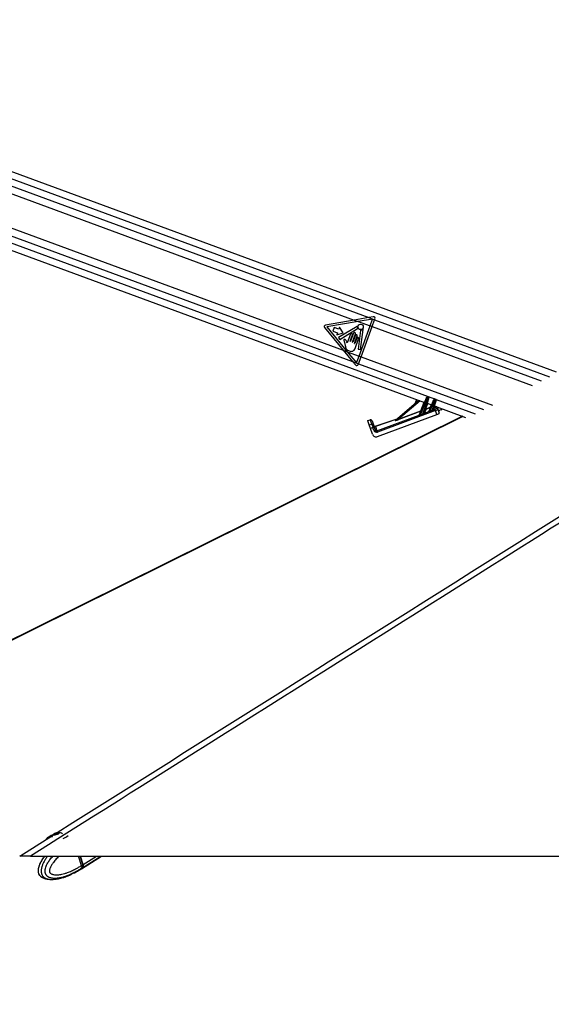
# Model space of a CAD drawing. Header units: millimetres. Extents: x 2183 to 18395, y 1142 to 15955.
# Tile 14 of 46: x 4084 to 4892, y 5745 to 7240. Entities that reach past the tile are written whole.
import ezdxf

# ---------------------------------------------------------------- set-up
doc = ezdxf.new("R2010")
doc.units = ezdxf.units.MM
doc.header["$LTSCALE"] = 2
doc.layers.add('COMPONENT_GEOMETRY', color=7, linetype='Continuous')
doc.styles.add('SLDTEXTSTYLE0', font='TXT', dxfattribs={"width": 0.75})
doc.dimstyles.new('SLDDIMSTYLE0', dxfattribs={"dimtxt": 100, "dimasz": 6.604, "dimexe": 0, "dimexo": 0.0625, "dimgap": 25, "dimtad": 0, "dimtih": 1, "dimtoh": 1, "dimdec": 0, "dimrnd": 1e-09, "dimzin": 12, "dimdsep": 46, "dimtxsty": 'SLDTEXTSTYLE0', "dimsah": 1, "dimcen": 0.09, "dimadec": 0, "dimazin": 3, "dimtfac": 1, "dimtdec": 0, "dimtofl": 0, "dimtmove": 0, "dimatfit": 3, "dimfxl": 1, "dimfrac": 2, "dimtolj": 1, "dimtzin": 12, "dimarcsym": 0})

# ---------------------------------------------------------------- blocks, each defined once
blk = doc.blocks.new('_D')
at = {"layer": 'COMPONENT_GEOMETRY', "color": 7}
for p, q in [((10064.6, 5970.3), (10344.2, 5970.3)), ((10337.9, 5970.3), (10337.9, 3891.6)), ((10137.8, 3871.3), (10107.3, 3871.3)), ((10107.3, 3871.3), (10107.3, 3712.6)), ((10537.9, 3871.3), (10568.4, 3871.3)), ((10568.4, 3871.3), (10568.4, 3712.6)), ((10107.3, 3712.6), (10137.8, 3712.6)), ((10568.4, 3712.6), (10537.9, 3712.6)), ((10337.9, 1484.3), (10337.9, 3562.9)), ((3457.9, 1484.3), (10344.2, 1484.3))]:
    blk.add_line(p, q, dxfattribs=at)
for points in [[(10337.9, 5970.3), (10336.8, 5963.7), (10338.9, 5963.7)], [(10337.9, 1484.3), (10338.9, 1490.9), (10336.8, 1490.9)]]:
    blk.add_solid(points, dxfattribs=at)
at = {"layer": 'COMPONENT_GEOMETRY', "color": 7, "char_height": 100, "attachment_point": 1, "style": 'SLDTEXTSTYLE0'}
for s, insert in [('7\'4.31"', (10137.8, 3841.5)), ('2243', (10190.1, 3691.8))]:
    blk.add_mtext(s, dxfattribs=dict(at, insert=insert))

msp = doc.modelspace()

# ---------------------------------------------------------------- linework, layer by layer
at = {"color": 7, "linetype": 'Continuous', "lineweight": 25}
for p, q in [((4899.9, 6704.87), (3444.06, 7240.25)), ((3412.07, 7132.68), (4699.41, 6659.27)), ((3782.57, 7082.11), (4592.57, 6784.24)), ((3772.91, 7033.64), (4575.83, 6738.37)), ((4614.52, 6788.06), (4592.57, 6784.24)), ((4621.25, 6789.22), (4614.52, 6788.06)), ((4614.52, 6788.06), (4623.5, 6784.75)), ((4547.41, 6772.68), (4575.83, 6738.37)), ((4592.57, 6784.24), (4548.87, 6776.64)), ((4598.65, 6782), (4550.81, 6773.68)), ((4550.81, 6773.68), (4581.89, 6736.14)), ((4562.1, 6772.98), (4560.05, 6767.38)), ((4568.98, 6770.45), (4562.1, 6772.98)), ((4596.68, 6774.61), (4568.8, 6757.94)), ((4570.12, 6773.54), (4568.98, 6770.45)), ((4575.87, 6764.74), (4570.12, 6773.54)), ((4592.57, 6784.24), (4598.65, 6782)), ((4620.42, 6785.79), (4598.65, 6782)), ((4598.65, 6782), (4616.6, 6775.4)), ((4599.75, 6729.58), (4616.6, 6775.4)), ((4602.79, 6728.45), (4619.65, 6774.28)), ((4616.6, 6775.4), (4620.42, 6785.79)), ((4616.6, 6775.4), (4619.65, 6774.28)), ((4619.65, 6774.28), (4623.5, 6784.75)), ((4623.5, 6784.75), (4623.95, 6785.99)), ((4560.05, 6767.38), (4566.92, 6764.85)), ((4566.92, 6764.85), (4565.78, 6761.76)), ((4565.78, 6761.76), (4575.87, 6764.74)), ((4568.8, 6757.94), (4570.72, 6754.71)), ((4570.72, 6754.71), (4597.57, 6771.23)), ((4586.67, 6762.74), (4581.79, 6749.5)), ((4586.42, 6752.14), (4589.88, 6761.56)), ((4591.32, 6764.22), (4586.82, 6751.99)), ((4590.03, 6750.81), (4594.53, 6763.04)), ((4594.27, 6761.08), (4590.43, 6750.66)), ((4592.95, 6748.83), (4597.08, 6760.05)), ((4601.97, 6768.53), (4598.25, 6739.79)), ((4602.09, 6739.29), (4606.02, 6769.66)), ((4577.69, 6750.3), (4578.71, 6745.47)), ((4596.37, 6756.89), (4593.35, 6748.68)), ((4593.79, 6741.19), (4599.19, 6755.85)), ((4575.83, 6738.37), (4589.99, 6721.27)), ((4575.83, 6738.37), (4581.89, 6736.14)), ((4581.89, 6736.14), (4599.75, 6729.58)), ((4581.89, 6736.14), (4595.93, 6719.19)), ((4595.93, 6719.19), (4599.75, 6729.58)), ((4598.25, 6739.79), (4602.09, 6739.29)), ((4598.94, 6717.98), (4602.79, 6728.45)), ((4599.75, 6729.58), (4602.79, 6728.45)), ((4589.99, 6721.27), (4598.94, 6717.98)), ((4589.99, 6721.27), (4594.33, 6716.04)), ((4598.49, 6716.75), (4598.94, 6717.98)), ((4654.69, 6631.77), (4690.54, 6662.53)), ((4687.3, 6663.72), (4684.99, 6657.77)), ((4691.6, 6640.13), (4702.16, 6666.01)), ((4703.1, 6665.67), (4692.56, 6639.83)), ((4696.89, 6641.59), (4704.62, 6665.11)), ((4705.56, 6664.77), (4698.55, 6643.46)), ((4702.16, 6666.01), (4702.34, 6666.46)), ((4703.61, 6667.02), (4703.1, 6665.67)), ((4704.62, 6665.11), (4703.1, 6665.67)), ((4703.28, 6657.85), (4710.09, 6655.34)), ((4703.61, 6667.02), (4705.1, 6666.48)), ((4704.62, 6665.11), (4705.1, 6666.48)), ((4705.71, 6665.22), (4705.56, 6664.77)), ((4706.12, 6645.62), (4713.51, 6663.73)), ((4714.45, 6663.38), (4707.25, 6645.73)), ((4710.66, 6647.08), (4715.85, 6662.87)), ((4716.79, 6662.52), (4712.22, 6648.62)), ((4713.51, 6663.73), (4713.69, 6664.18)), ((4713.96, 6653.92), (4761.71, 6636.36)), ((4714.96, 6664.74), (4714.45, 6663.38)), ((4715.85, 6662.87), (4714.45, 6663.38)), ((4714.96, 6664.74), (4716.34, 6664.23)), ((4715.85, 6662.87), (4716.34, 6664.23)), ((4716.94, 6662.98), (4716.79, 6662.52)), ((4756.75, 6638.18), (3409.28, 5970.31)), ((4626.97, 6615.86), (4691.32, 6639.87)), ((4715.96, 6647.06), (4627.63, 6614.1)), ((4627.95, 6607.19), (4718.1, 6640.83)), ((4659.94, 6633.75), (4693.6, 6646.31)), ((4693.76, 6645.87), (4660.1, 6633.31)), ((4691.31, 6639.86), (4691.32, 6639.87)), ((4691.32, 6639.87), (4693.76, 6645.87)), ((4693.76, 6645.87), (4693.6, 6646.31)), ((4699.19, 6642.81), (4705.84, 6645.29)), ((4701.1, 6648.61), (4699.2, 6642.84)), ((4700.93, 6649.05), (4708.09, 6651.72)), ((4701.1, 6648.61), (4700.93, 6649.05)), ((4708.25, 6651.28), (4701.1, 6648.61)), ((4705.83, 6645.34), (4708.25, 6651.28)), ((4708.25, 6651.28), (4708.09, 6651.72)), ((4712.75, 6647.87), (4715.3, 6648.82)), ((4715.96, 6647.06), (4715.3, 6648.82)), ((4718.1, 6640.83), (4715.96, 6647.06)), ((4717.06, 6649.86), (4716.21, 6652.34)), ((4718.78, 6651.14), (4719.64, 6648.66)), ((4719.64, 6648.66), (4721.63, 6642.9)), ((4724.05, 6648.13), (4726.56, 6649.28)), ((4613.02, 6631.63), (4616.8, 6632.93)), ((4613.25, 6630.96), (4613.02, 6631.63)), ((4617.03, 6632.26), (4613.25, 6630.96)), ((4615.28, 6625.07), (4613.25, 6630.96)), ((4615.28, 6625.07), (4619.06, 6626.37)), ((4617.11, 6619.76), (4615.28, 6625.07)), ((4617.03, 6632.26), (4616.8, 6632.93)), ((4619.06, 6626.37), (4617.03, 6632.26)), ((4619.34, 6631.69), (4619.56, 6631.06)), ((4619.56, 6631.06), (4621.59, 6625.17)), ((4621.59, 6625.17), (4622.81, 6621.63)), ((4624.48, 6622.91), (4657.73, 6634.38)), ((4654.54, 6631.69), (4655.61, 6632.61)), ((4660.1, 6633.31), (4659.94, 6633.75)), ((4620.89, 6621.06), (4617.11, 6619.76)), ((4620.13, 6610.99), (4617.11, 6619.76)), ((4622.42, 6616.64), (4620.89, 6621.06)), ((4622.81, 6621.63), (4624.34, 6617.2)), ((4624.63, 6622.64), (4626.97, 6615.86)), ((4627.63, 6614.1), (4626.97, 6615.86)), ((4136.64, 6003.17), (4137.62, 6004.44)), ((4138.9, 6003.06), (4136.64, 6003.17)), ((4137.62, 6004.44), (4140.85, 6005.59)), ((4138.03, 6003.11), (4137.62, 6004.44)), ((4142.13, 6004.22), (4138.9, 6003.06)), ((4140.85, 6005.59), (4143.11, 6005.48)), ((4141.37, 6003.94), (4140.85, 6005.59)), ((4143.11, 6005.48), (4142.13, 6004.22)), ((4100.46, 5970.28), (6553.74, 5970.28)), ((4177.98, 5956.05), (4173.53, 5970.28)), ((4180.17, 5957.49), (4176.16, 5970.28)), ((4180.57, 5957.66), (4176.62, 5970.28)), ((4177.79, 5951.02), (4208.6, 5970.28)), ((4175.2, 5949.4), (4177.31, 5950.72)), ((4177.7, 5951.61), (4177.57, 5951.52)), ((4179.64, 5952.82), (4177.7, 5951.61)), ((4177.98, 5956.05), (4177.99, 5956.04)), ((4177.99, 5956.04), (4180.02, 5957.31)), ((4159.93, 5941.34), (4158.85, 5940.98)), ((4166.88, 5944.71), (4162.85, 5942.77)), ((4167.83, 5945.14), (4167.8, 5945.13))]:
    msp.add_line(p, q, dxfattribs=at)
at = {"color": 8, "linetype": 'Continuous', "lineweight": 25}
for p, q in [((3447.01, 7228.26), (4888.97, 6697.99)), ((3447.35, 7217.27), (4614.52, 6788.06)), ((3433.95, 7146.4), (4589.99, 6721.27)), ((3425.02, 7138.82), (4714.23, 6664.72)), ((4619.65, 6774.28), (4862.79, 6684.87)), ((4623.5, 6784.75), (4876.5, 6691.72)), ((4602.79, 6728.45), (4802.55, 6655)), ((4598.94, 6717.98), (4788.72, 6648.19)), ((4692.59, 6661.78), (4659.94, 6633.75)), ((4693.6, 6646.31), (4698.95, 6659.44)), ((4703.77, 6657.67), (4700.93, 6649.05)), ((4708.09, 6651.72), (4709.64, 6655.51)), ((4714.72, 6653.64), (4712.87, 6648)), ((4716.88, 6663.75), (4776.03, 6642)), ((4657.09, 6633.83), (4624.63, 6622.64)), ((4084.08, 5970.28), (4134.16, 6001.76)), ((4180.02, 5957.31), (4175.96, 5970.28)), ((4180.17, 5953.15), (4207.57, 5970.28)), ((4180.57, 5957.66), (4200.76, 5970.28))]:
    msp.add_line(p, q, dxfattribs=at)
at = {"color": 8, "linetype": 'Continuous', "lineweight": 25, "flags": 128}
msp.add_lwpolyline([(4757.33, 6637.97), (3579.92, 6054.36), (3410.3, 5970.28)], dxfattribs=at)
at = {"color": 7, "linetype": 'Continuous', "lineweight": 25, "flags": 128}
for points in [[(4125.66, 5997.47), (4124.27, 5996.07), (4124.14, 5995.9)], [(4136.54, 6002.41), (4137.98, 6002.5), (4139.71, 6002.87), (4141.46, 6003.46), (4142.97, 6004.18), (4144.01, 6004.92), (4144.42, 6005.57), (4144.14, 6006.04), (4143.21, 6006.24), (4141.77, 6006.15), (4140.04, 6005.79), (4138.29, 6005.2), (4136.78, 6004.48), (4135.74, 6003.73), (4135.33, 6003.08), (4135.61, 6002.62), (4136.54, 6002.41)], [(4177.55, 5950.87), (4178.63, 5951.61), (4180.17, 5953.15)], [(4180.17, 5957.49), (4180.17, 5957.48), (4180.17, 5957.45), (4180.14, 5957.41), (4180.09, 5957.36), (4180.02, 5957.31)]]:
    msp.add_lwpolyline(points, dxfattribs=at)
at = {"color": 7, "linetype": 'Continuous', "lineweight": 25}
msp.add_circle((4602.2, 6773.81), 4.08, dxfattribs=at)
for centre, radius, start, end in [((4621.67, 6786.83), 2.43, 339.80946, 99.86715), ((4549.29, 6774.24), 2.43, 99.86715, 219.63169), ((4596.89, 6774.26), 0.406, 355.1411, 120.87125), ((4602.2, 6773.81), 4.93, 175.1411, 204.68225), ((4588.27, 6762.15), 1.71, 339.80946, 159.80946), ((4592.92, 6763.63), 1.71, 339.80946, 159.80946), ((4595.67, 6760.57), 1.5, 339.80946, 159.80946), ((4597.78, 6756.37), 1.5, 339.80946, 159.80946), ((4597.36, 6771.58), 0.406, 301.60853, 24.68225), ((4602.37, 6768.48), 0.406, 91.84364, 172.62763), ((4602.2, 6773.81), 4.93, 271.84364, 309.84376), ((4605.62, 6769.71), 0.406, 352.62763, 129.84376), ((4586.62, 6752.07), 0.214, 159.80946, 339.80946), ((4590.23, 6750.74), 0.214, 159.80946, 339.80946), ((4593.15, 6748.75), 0.214, 159.80946, 339.80946), ((4596.2, 6717.59), 2.43, 219.63169, 339.80946), ((4700.16, 6659.11), 7.19, 65.82236, 73.79656), ((4703.27, 6666.08), 1, 69.80946, 157.80946), ((4702.61, 6658.21), 7.19, 65.82236, 73.79656), ((4704.76, 6665.54), 1, 341.80946, 69.80946), ((4711.51, 6656.83), 7.19, 65.82236, 73.79656), ((4714.62, 6663.8), 1, 69.80946, 157.80946), ((4713.85, 6655.97), 7.19, 65.82236, 73.79656), ((4715.99, 6663.29), 1, 341.80946, 69.80946), ((4691.16, 6640.31), 0.475, 288.05245, 337.57444), ((4691.16, 6640.33), 0.481, 288.63642, 337.63578), ((4708.59, 6646.38), 17.32, 202.24759, 203.20082), ((4695.05, 6649.56), 3.55, 245.89877, 253.72014), ((4693.61, 6646.33), 0.481, 288.63642, 337.63578), ((4712.29, 6647.8), 16.61, 201.98592, 203.07365), ((4699.03, 6643.29), 0.508, 165.02205, 287.74418), ((4699.03, 6643.31), 0.501, 163.0771, 289.61719), ((4700.93, 6649.08), 0.501, 163.0771, 289.61719), ((4701.94, 6652.53), 3.63, 245.74212, 253.87679), ((4705.68, 6645.8), 0.481, 288.63642, 337.63578), ((4705.65, 6645.77), 0.509, 291.55262, 336.803), ((4721.1, 6651.19), 14.89, 201.53304, 202.94464), ((4709.54, 6654.96), 3.55, 245.89877, 253.72014), ((4708.1, 6651.73), 0.481, 288.63642, 337.63578), ((4724.01, 6652.31), 14.33, 201.41243, 202.93497), ((4712.65, 6648.39), 0.533, 171.15523, 280.8258), ((4712.7, 6648.47), 0.501, 163.0771, 289.61719), ((4716.91, 6650.48), 1.99, 19.47997, 110.86185), ((4717.77, 6648), 1.99, 19.47997, 110.86185), ((4617.45, 6631.04), 2, 19.02327, 109.02327), ((4617.69, 6630.39), 1.98, 19.53828, 109.52918), ((4619.72, 6624.5), 1.98, 19.53828, 109.52918), ((4623.83, 6624.8), 2, 199.02327, 289.02327), ((4623.92, 6624.49), 1.99, 199.47997, 290.86185), ((4654.43, 6632.08), 0.403, 285.6314, 310.54217), ((4655.51, 6633), 0.403, 285.6314, 310.54217), ((4624.93, 6610.86), 10.97, 101.15143, 111.63519), ((4626.46, 6606.44), 10.97, 101.15143, 111.63519), ((4147.61, 5968.93), 36.01, 111.44861, 127.55484), ((4142.6, 5995.63), 10.63, 128.44741, 162.8048), ((4142.6, 5995.63), 10.63, 53.58723, 86.35079), ((4139.49, 6022.7), 27.93, 292.4902, 310.74366), ((4175.97, 5955.8), 4.96, 327.68813, 21.99579)]:
    msp.add_arc(centre, radius, start, end, dxfattribs=at)
at = {"color": 8, "linetype": 'Continuous', "lineweight": 25}
for centre, radius, start, end in [((4714.58, 6654.18), 0.511, 224.20153, 275.41738), ((4170.21, 5957.35), 9.39, 302.17479, 321.63836)]:
    msp.add_arc(centre, radius, start, end, dxfattribs=at)
for centre, major_axis, ratio, start_param, end_param in [((4727.45, 6656.53), (11.24, 4.21), 0.177897, 2.8705189, 3.1369368), ((4728.14, 6654.69), (9.35, 3.56), 0.2225987, 2.7969828, 3.13447)]:
    msp.add_ellipse(centre, major_axis=major_axis, ratio=ratio, start_param=start_param, end_param=end_param, dxfattribs=at)
at = {"color": 7, "linetype": 'Continuous', "lineweight": 25}
for centre, major_axis, ratio, start_param, end_param in [((4776.91, 6669.69), (103.01, 38.37), 0.0227344, 2.4518242, 2.5216581), ((4776.91, 6669.71), (103.01, 38.38), 0.0181876, 2.4518193, 2.5216531), ((4697.23, 6642.62), (1.33, 0.88), 0.1413197, 6.0198681, 6.1050657), ((4697.4, 6642.16), (1.8, 0.71), 0.1362995, 6.0850685, 6.1702661), ((4707.75, 6646.07), (1.92, 0.76), 0.1279519, 3.0195311, 3.2135318), ((4707.57, 6646.53), (1.45, 0.96), 0.1251415, 2.9604894, 3.1544901), ((4776.91, 6669.69), (103.01, 38.37), 0.0227344, 2.2607813, 2.3049304), ((4776.91, 6669.71), (103.01, 38.38), 0.0181876, 2.2607764, 2.3049254), ((4710.89, 6647.78), (1.33, 0.88), 0.1413197, 5.7955305, 6.1050657), ((4711.07, 6647.32), (1.8, 0.71), 0.1362995, 5.8607309, 6.1702661), ((4715.19, 6649.16), (1.87, 0.7), 0.177897, 4.7065772, 6.2785295), ((4715.87, 6647.31), (3.76, 1.35), 0.0660033, 4.710393, 6.2823453), ((4717.88, 6641.5), (3.75, 1.4), 0.177897, 4.7065772, 6.2785295), ((4730.14, 6648.88), (9.37, 3.51), 0.177897, 2.2100101, 3.1369368), ((4620.98, 6620.8), (-1.96, 5.67), 0.0003891, 0.1882216, 1.5247934), ((4631, 6604.01), (-6.52, 18.91), 0.0141088, 6.1068705, 6.2831853), ((4661.37, 6634.26), (6.9, 2.67), 0.0588183, 2.9766642, 4.504268), ((4661.2, 6634.72), (6.58, 3.05), 0.0492954, 2.9686756, 4.4962794), ((4659.66, 6634.11), (4.09, 1.56), 0.0595806, 2.722357, 2.9772863), ((4625.81, 6612.94), (-2.03, 5.8), 0.976801, 1.5664132, 3.1619593), ((4626.2, 6617.94), (-1.35, 3.87), 0.976801, 1.5664132, 3.1619593), ((4626.23, 6617.85), (-0.7, 2.01), 0.9409984, 1.5674146, 3.1629607), ((4165.87, 5969.22), (-11.38, 18.54), 0.63517, 3.1467405, 3.3720422), ((4175.84, 5957.34), (-3.14, 5.11), 0.6360672, 3.3716747, 4.3342255)]:
    msp.add_ellipse(centre, major_axis=major_axis, ratio=ratio, start_param=start_param, end_param=end_param, dxfattribs=at)
for points, knots in [([(6036.8, 7188.78), (5945.54, 7131.22), (5694.35, 6972.78), (5122.33, 6612.89), (4568.08, 6264.31), (4174.01, 6016.52), (4100.46, 5970.28)], [0, 0, 0, 0, 0.1416012, 0.3897718, 0.8861157, 1, 1, 1, 1]), ([(4579.14, 6754.25), (4578.92, 6754.42), (4578.46, 6754.76), (4577.75, 6754.83), (4577.3, 6754.64), (4576.98, 6754.36), (4576.75, 6753.86), (4576.71, 6753.22), (4577.14, 6752.05), (4577.44, 6751.08), (4577.69, 6750.3)], [0, 0, 0, 0, 0.12715539, 0.25299828, 0.2998279, 0.34628868, 0.44215945, 0.53776619, 0.63046803, 1, 1, 1, 1]), ([(4578.71, 6745.47), (4578.88, 6744.58), (4579.23, 6742.79), (4580.28, 6740.22), (4582.35, 6738.33), (4584.82, 6737.13), (4587.54, 6736.54), (4590.29, 6736.94), (4592.65, 6738.6), (4593.4, 6740.31), (4593.79, 6741.19)], [0, 0, 0, 0, 0.12464346, 0.24934985, 0.37283906, 0.49864479, 0.6230839, 0.74897643, 0.86893978, 1, 1, 1, 1]), ([(4581.03, 6751.48), (4580.78, 6752.1), (4580.35, 6753.16), (4579.5, 6753.93), (4579.14, 6754.25)], [0, 0, 0, 0, 0.5752438, 1, 1, 1, 1]), ([(4581.57, 6749.69), (4581.44, 6750.04), (4581.22, 6750.62), (4581.08, 6751.23), (4581.03, 6751.48)], [0, 0, 0, 0, 0.592397, 1, 1, 1, 1]), ([(4581.79, 6749.5), (4581.79, 6749.5), (4581.75, 6749.52), (4581.66, 6749.57), (4581.6, 6749.65), (4581.57, 6749.69)], [0, 0, 0, 0, 0.01509855, 0.48600986, 1, 1, 1, 1]), ([(4692.67, 6639.56), (4692.55, 6639.52), (4692.34, 6639.44), (4692.02, 6639.41), (4691.73, 6639.45), (4691.49, 6639.56), (4691.37, 6639.66), (4691.3, 6639.77), (4691.3, 6639.82), (4691.31, 6639.86)], [0, 0, 0, 0, 0.1677551, 0.3094261, 0.4421052, 0.5973632, 0.7692312, 0.8002226, 1, 1, 1, 1]), ([(4691.6, 6640.13), (4691.59, 6640.08), (4691.58, 6639.98), (4691.69, 6639.8), (4691.86, 6639.67), (4692, 6639.64), (4692.13, 6639.64), (4692.21, 6639.66), (4692.38, 6639.71), (4692.47, 6639.77), (4692.56, 6639.83)], [0, 0, 0, 0, 0.2158633, 0.4289558, 0.5802581, 0.6862162, 0.7010964, 0.8134316, 0.8319841, 1, 1, 1, 1]), ([(4696.89, 6641.59), (4697.06, 6641.72), (4697.54, 6642.11), (4698.01, 6642.71), (4698.36, 6643.16), (4698.49, 6643.35), (4698.53, 6643.41), (4698.54, 6643.42)], [0, 0, 0, 0, 0.2389524, 0.6746888, 0.8398778, 0.9571612, 1, 1, 1, 1]), ([(4699.19, 6642.81), (4699.17, 6642.8), (4699.13, 6642.75), (4698.96, 6642.59), (4698.49, 6642.22), (4697.85, 6641.71), (4697.24, 6641.41), (4697.01, 6641.3)], [0, 0, 0, 0, 0.0443469, 0.1614893, 0.3224146, 0.7494638, 1, 1, 1, 1]), ([(4707.39, 6645.39), (4707.27, 6645.34), (4707.02, 6645.26), (4706.63, 6645.18), (4706.25, 6645.18), (4705.96, 6645.24), (4705.88, 6645.27), (4705.84, 6645.29)], [0, 0, 0, 0, 0.1896653, 0.387972, 0.5975579, 0.804387, 1, 1, 1, 1]), ([(4706.12, 6645.56), (4706.15, 6645.54), (4706.19, 6645.51), (4706.32, 6645.47), (4706.46, 6645.45), (4706.57, 6645.45), (4706.76, 6645.49), (4706.98, 6645.57), (4707.16, 6645.67), (4707.25, 6645.73)], [0, 0, 0, 0, 0.20401801, 0.36836347, 0.40895504, 0.56256989, 0.60852773, 0.80270533, 1, 1, 1, 1]), ([(4710.66, 6647.08), (4710.84, 6647.21), (4711.26, 6647.53), (4711.71, 6648.02), (4712.02, 6648.35), (4712.1, 6648.45), (4712.12, 6648.48)], [0, 0, 0, 0, 0.29226632, 0.72861817, 0.93734002, 1, 1, 1, 1]), ([(4712.75, 6647.87), (4712.72, 6647.85), (4712.61, 6647.77), (4712.21, 6647.49), (4711.59, 6647.08), (4711.04, 6646.83), (4710.81, 6646.72)], [0, 0, 0, 0, 0.0628274, 0.2676698, 0.6966282, 1, 1, 1, 1]), ([(4100.46, 5970.28), (4099.02, 5970.28), (4096.1, 5970.28), (4092.29, 5970.28), (4089.05, 5970.28), (4086.75, 5970.28), (4085.11, 5970.28), (4084.42, 5970.28), (4084.08, 5970.28)], [0, 0, 0, 0, 0.1826783, 0.3707298, 0.5475769, 0.7300427, 0.8641936, 1, 1, 1, 1]), ([(4122.22, 5970.28), (4121.32, 5969.12), (4119.46, 5966.75), (4117.03, 5962.94), (4115.03, 5959.22), (4113.56, 5955.84), (4112.61, 5952.83), (4112.05, 5950.15), (4111.89, 5947.77), (4112.09, 5945.51), (4112.76, 5943.39), (4113.85, 5941.59), (4115.16, 5940.13), (4116.53, 5938.94), (4117.57, 5938.39), (4118.04, 5938.14)], [0, 0, 0, 0, 0.1310119, 0.2693164, 0.3871601, 0.4825167, 0.5654873, 0.6316952, 0.689659, 0.742662, 0.7999106, 0.8542178, 0.900703, 0.9551958, 1, 1, 1, 1]), ([(4118.29, 5938), (4118.09, 5938.11), (4117.33, 5938.5), (4116.32, 5939.21), (4115.28, 5940.2), (4114.5, 5941.13), (4113.82, 5942.22), (4113.25, 5943.47), (4112.84, 5944.86), (4112.59, 5946.44), (4112.52, 5948.1), (4112.63, 5949.85), (4112.9, 5951.65), (4113.27, 5953.26), (4113.69, 5954.7), (4114.12, 5955.99), (4114.78, 5957.76), (4115.73, 5959.89), (4116.99, 5962.32), (4118.48, 5964.87), (4120.19, 5967.46), (4121.52, 5969.31), (4122.25, 5970.21), (4122.3, 5970.28)], [0, 0, 0, 0, 0.0231421, 0.0854467, 0.1171364, 0.1531764, 0.1899715, 0.2215444, 0.2587512, 0.2972551, 0.3367263, 0.3771641, 0.4227576, 0.4689825, 0.5001241, 0.5368121, 0.573616, 0.6478184, 0.7235239, 0.7995253, 0.8957272, 0.9922325, 1, 1, 1, 1]), ([(4177.99, 5956.04), (4178.08, 5955.74), (4178.26, 5955.13), (4178.37, 5954.25), (4178.37, 5953.41), (4178.24, 5952.7), (4178.02, 5952.11), (4177.83, 5951.78), (4177.71, 5951.62), (4177.7, 5951.61)], [0, 0, 0, 0, 0.1727117, 0.3504341, 0.523145, 0.7008597, 0.8420721, 0.9859711, 1, 1, 1, 1]), ([(4119.71, 5937.39), (4119.3, 5937.54), (4118.83, 5937.71), (4118.36, 5937.96), (4118.29, 5938)], [0, 0, 0, 0, 0.8550438, 1, 1, 1, 1]), ([(4118.33, 5938.08), (4119.1, 5937.67), (4121.44, 5936.44), (4124.67, 5935.52), (4126.98, 5935.37), (4127.66, 5935.32)], [0, 0, 0, 0, 0.2571112, 0.7833431, 1, 1, 1, 1]), ([(4133.05, 5934.85), (4135.85, 5935.02), (4140.95, 5935.33), (4146.96, 5936.76), (4150.97, 5937.94), (4153.27, 5938.71), (4155.51, 5939.53), (4157.3, 5940.2), (4158.59, 5940.77), (4158.88, 5940.9)], [0, 0, 0, 0, 0.3101749, 0.5646111, 0.6914731, 0.7792846, 0.8371049, 0.9628149, 1, 1, 1, 1]), ([(4159.93, 5941.34), (4160.26, 5941.5), (4160.91, 5941.82), (4161.9, 5942.32), (4162.53, 5942.62), (4162.81, 5942.75), (4162.85, 5942.77)], [0, 0, 0, 0, 0.32091697, 0.64238538, 0.95037848, 1, 1, 1, 1]), ([(4166.88, 5944.71), (4167.1, 5944.81), (4167.53, 5945.03), (4167.84, 5945.16), (4167.83, 5945.15), (4167.82, 5945.14)], [0, 0, 0, 0, 0.3857357, 0.7707109, 1, 1, 1, 1]), ([(4167.83, 5945.15), (4167.95, 5945.21), (4170.47, 5946.47), (4172.89, 5947.97), (4175.21, 5949.41)], [0, 0, 0, 0, 0.0454832, 1, 1, 1, 1])]:
    msp.add_open_spline(points, degree=3, knots=knots, dxfattribs=at)
at = {"color": 8, "linetype": 'Continuous', "lineweight": 25}
for points, knots in [([(4140.83, 6005.95), (4399.42, 6168.51), (4797.69, 6418.88), (5335.74, 6757.13), (5659.73, 6960.82), (5888.62, 7104.72), (5977.76, 7160.76), (6022.33, 7188.78)], [0, 0, 0, 0, 0.41246918, 0.63526899, 0.85806882, 0.9290344, 1, 1, 1, 1]), ([(4126.55, 5970.28), (4126.1, 5969.7), (4125.15, 5968.44), (4123.74, 5966.41), (4122.34, 5964.22), (4121.03, 5961.94), (4119.91, 5959.76), (4118.98, 5957.67), (4118.3, 5955.92), (4117.72, 5954.13), (4117.23, 5952.27), (4116.85, 5950.12), (4116.69, 5947.89), (4116.81, 5945.84), (4117.17, 5944.04), (4117.68, 5942.54), (4118.36, 5941.17), (4119.16, 5940), (4120.04, 5939.02), (4121.02, 5938.15), (4122.19, 5937.32), (4123.55, 5936.59), (4125.02, 5935.99), (4126.54, 5935.54), (4128.25, 5935.18), (4130.16, 5934.94), (4131.82, 5934.83), (4132.79, 5934.86), (4133.07, 5934.86)], [0, 0, 0, 0, 0.0454411, 0.0979407, 0.1505331, 0.202173, 0.2539802, 0.2934182, 0.3330167, 0.3595601, 0.3984145, 0.4377438, 0.476935, 0.5168232, 0.5458189, 0.5756595, 0.6046553, 0.6343797, 0.6611766, 0.6883021, 0.7212394, 0.7591005, 0.7972634, 0.8361015, 0.8750864, 0.9271861, 0.9794577, 1, 1, 1, 1]), ([(4177.57, 5951.52), (4177.57, 5951.52), (4176.09, 5950.54), (4173.08, 5948.64), (4169, 5946.31), (4165.37, 5944.42), (4162.2, 5942.9), (4159.01, 5941.5), (4155.32, 5940.06), (4151.89, 5938.91), (4148.76, 5938.04), (4146.04, 5937.39), (4142.94, 5936.81), (4140.02, 5936.5), (4137.61, 5936.41), (4135.74, 5936.44), (4133.87, 5936.6), (4132.09, 5936.89), (4130.42, 5937.31), (4129.08, 5937.8), (4127.97, 5938.34), (4127.09, 5938.85), (4126.24, 5939.46), (4125.39, 5940.22), (4124.57, 5941.15), (4123.86, 5942.24), (4123.29, 5943.49), (4122.88, 5944.88), (4122.64, 5946.46), (4122.61, 5948.12), (4122.84, 5950.51), (4123.4, 5952.7), (4124.13, 5954.72), (4124.67, 5956.01), (4125.5, 5957.78), (4126.68, 5959.91), (4128.24, 5962.35), (4130.06, 5964.89), (4132.16, 5967.48), (4133.78, 5969.33), (4134.66, 5970.22), (4134.72, 5970.28)], [0, 0, 0, 0, 0.0000011, 0.0597921, 0.1196747, 0.160025, 0.2004065, 0.2408912, 0.2814156, 0.3393745, 0.3684288, 0.3975082, 0.4394931, 0.4816093, 0.5043352, 0.5271012, 0.5500248, 0.5730243, 0.5927598, 0.612607, 0.6244551, 0.6363528, 0.6484511, 0.6606469, 0.674517, 0.6886776, 0.7008285, 0.7151476, 0.7299659, 0.7451564, 0.7607189, 0.7959994, 0.8079843, 0.8221037, 0.8362677, 0.8648246, 0.89396, 0.9232093, 0.9602327, 0.9973729, 1, 1, 1, 1]), ([(4143.76, 5970.28), (4143.17, 5969.71), (4141.77, 5968.38), (4139.64, 5966.14), (4137.37, 5963.55), (4135.44, 5961.09), (4133.84, 5958.8), (4132.52, 5956.72), (4131.31, 5954.5), (4130.36, 5952.41), (4129.7, 5950.47), (4129.37, 5949.05), (4129.24, 5947.89), (4129.24, 5947.14), (4129.32, 5946.49), (4129.47, 5946), (4129.7, 5945.51), (4130.01, 5945.05), (4130.61, 5944.39), (4131.52, 5943.71), (4132.72, 5943.09), (4133.97, 5942.63), (4135.88, 5942.14), (4138.5, 5941.82), (4141.75, 5941.85), (4144.98, 5942.17), (4148.57, 5942.81), (4152.58, 5943.83), (4157.56, 5945.46), (4163.07, 5947.71), (4168.59, 5950.44), (4173.57, 5953.23), (4176.51, 5955.11), (4177.98, 5956.05)], [0, 0, 0, 0, 0.02901865, 0.06821289, 0.10763797, 0.14717768, 0.17390604, 0.20071172, 0.22788325, 0.25528253, 0.27305725, 0.29112638, 0.29942844, 0.30789221, 0.31341093, 0.31911686, 0.32380832, 0.33076586, 0.33789429, 0.35505355, 0.37269331, 0.389891, 0.40719837, 0.45100333, 0.49530355, 0.5377978, 0.580439, 0.64045768, 0.70066385, 0.78529112, 0.87021789, 0.9350585, 1, 1, 1, 1])]:
    msp.add_open_spline(points, degree=3, knots=knots, dxfattribs=at)

# ---------------------------------------------------------------- dimensions: what is measured, and where the dimension line sits
at = {"layer": 'COMPONENT_GEOMETRY', "color": 7}
dim = msp.add_linear_dim(base=(10337.86, 1484.27), p1=(10062.07, 5970.28), p2=(3455.37, 1484.27), angle=90, dimstyle='SLDDIMSTYLE0', dxfattribs=at)
dim.commit()
dim.dimension.update_dxf_attribs({"geometry": '_D', "text_midpoint": (10337.86, 3727.28), "dimtype": 160})

doc.saveas('drawing.dxf')
